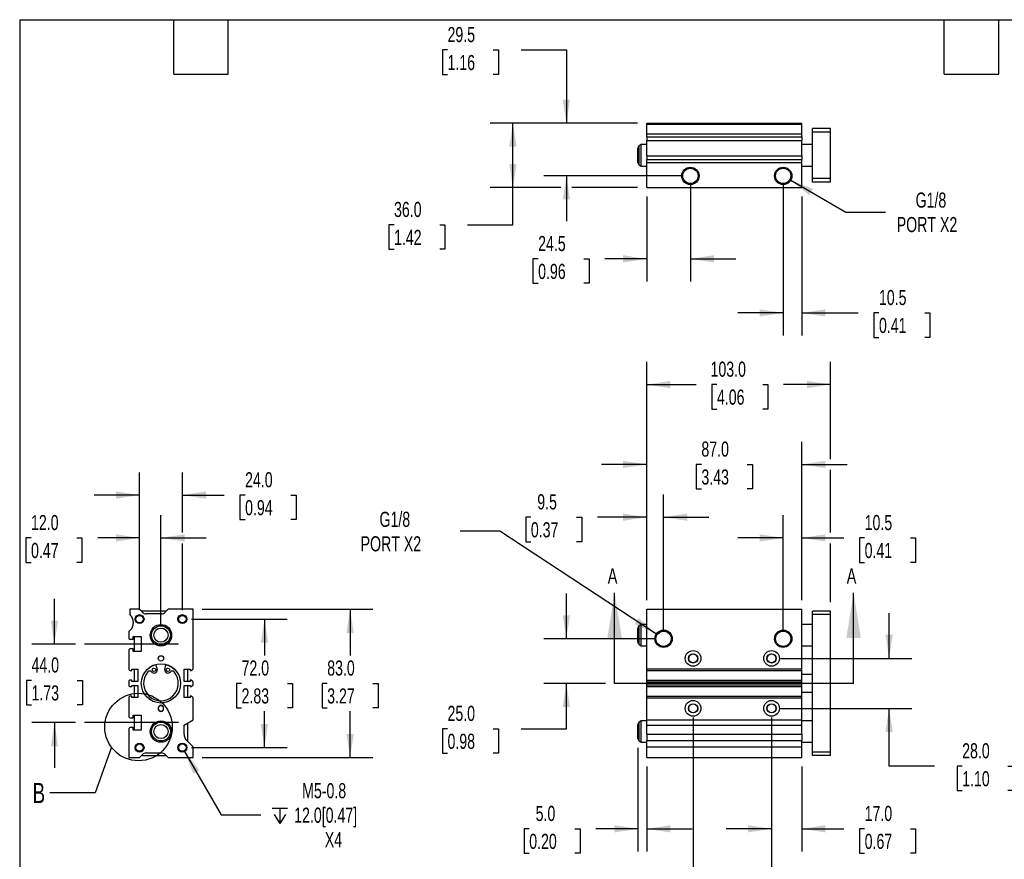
# Model space of a CAD drawing. Header units: millimetres. Extents: x 25 to 1092, y 25 to 838.
# Tile 2 of 4: x 25 to 577, y 368 to 838. Entities that reach past the tile are written whole.
import ezdxf

# ---------------------------------------------------------------- set-up
doc = ezdxf.new("R2010")
doc.units = ezdxf.units.MM
doc.header["$LTSCALE"] = 4
doc.linetypes.add('SLD-Center', pattern=[19.05, 15.24, -1.27, 1.27, -1.27])
doc.linetypes.add('SLD-Solid', pattern=[0])
doc.layers.add('CENTER', color=40, linetype='SLD-Center')
doc.layers.add('DIMENSIONS', color=140, linetype='SLD-Solid', lineweight=25)
doc.layers.add('TEXT', color=140, linetype='SLD-Solid', lineweight=25)
doc.styles.add('SLDTEXTSTYLE0', font='TXT', dxfattribs={"width": 0.7})
doc.dimstyles.new('SLDDIMSTYLE0', dxfattribs={"dimtxt": 8.632031, "dimasz": 13.208, "dimexe": 0, "dimexo": 0.0625, "dimgap": 2.158008, "dimtad": 0, "dimtih": 1, "dimtoh": 1, "dimrnd": 1e-09, "dimzin": 4, "dimdsep": 46, "dimtxsty": 'SLDTEXTSTYLE0', "dimsah": 1, "dimcen": 0.09, "dimadec": 0, "dimazin": 1, "dimtfac": 1, "dimtmove": 0, "dimatfit": 0, "dimfxl": 0, "dimfrac": 2, "dimtolj": 1, "dimtzin": 12, "dimarcsym": 0})
doc.dimstyles.new('SLDDIMSTYLE1', dxfattribs={"dimtxt": 8.632031, "dimasz": 13.208, "dimexe": 0, "dimexo": 0.0625, "dimgap": 2.158008, "dimtad": 0, "dimtih": 1, "dimtoh": 1, "dimrnd": 1e-09, "dimzin": 12, "dimdsep": 46, "dimtxsty": 'SLDTEXTSTYLE0', "dimsah": 1, "dimcen": 0.09, "dimadec": 0, "dimazin": 3, "dimtfac": 1, "dimtmove": 0, "dimatfit": 0, "dimfxl": 0, "dimfrac": 2, "dimtolj": 1, "dimtzin": 12, "dimarcsym": 0})
doc.dimstyles.new('SLDDIMSTYLE2', dxfattribs={"dimtxt": 8.632031, "dimasz": 13.208, "dimexe": 0, "dimexo": 0.0625, "dimgap": 2.158008, "dimtad": 0, "dimtih": 1, "dimtoh": 1, "dimrnd": 1e-09, "dimzin": 4, "dimdsep": 46, "dimtxsty": 'SLDTEXTSTYLE0', "dimsah": 1, "dimcen": 0.09, "dimadec": 0, "dimazin": 1, "dimtfac": 1, "dimtofl": 0, "dimtmove": 0, "dimatfit": 3, "dimfxl": 0, "dimfrac": 2, "dimtolj": 1, "dimtzin": 12, "dimarcsym": 0})
doc.dimstyles.new('SLDDIMSTYLE3', dxfattribs={"dimtxt": 8.632031, "dimasz": 13.208, "dimexe": 0, "dimexo": 0.0625, "dimgap": 2.158008, "dimtad": 0, "dimtih": 1, "dimtoh": 1, "dimrnd": 1e-09, "dimzin": 12, "dimdsep": 46, "dimtxsty": 'SLDTEXTSTYLE0', "dimsah": 1, "dimcen": 0, "dimadec": 0, "dimazin": 3, "dimtfac": 1, "dimtofl": 0, "dimtmove": 0, "dimatfit": 3, "dimfxl": 0, "dimfrac": 2, "dimtolj": 1, "dimtzin": 12, "dimarcsym": 0})
doc.dimstyles.new('SLDDIMSTYLE5', dxfattribs={"dimtxt": 0.18, "dimasz": 13.208, "dimexe": 0, "dimexo": 0.0625, "dimgap": 0, "dimtad": 0, "dimtih": 1, "dimtoh": 1, "dimdec": 0, "dimrnd": 1e-09, "dimzin": 0, "dimdsep": 46, "dimtxsty": 'Standard', "dimblk1": 'NONE', "dimblk2": 'NONE', "dimsah": 1, "dimcen": 0.09, "dimadec": 0, "dimazin": 0, "dimtfac": 13.208, "dimtdec": 0, "dimtofl": 0, "dimtmove": 0, "dimatfit": 3, "dimldrblk": 'NONE', "dimfxl": 0, "dimfrac": 2, "dimtolj": 1, "dimtzin": 0, "dimarcsym": 0})

# ---------------------------------------------------------------- blocks, each defined once
blk = doc.blocks.new('_D')
at = {"layer": 'DIMENSIONS'}
for p, q in [((331.77, 491.31), (331.77, 516.71)), ((381.19, 491.31), (319.07, 491.31)), ((353.73, 466.31), (319.07, 466.31)), ((331.77, 440.88), (331.77, 466.31)), ((265.16, 440.88), (262.26, 440.88)), ((262.26, 440.88), (262.26, 427.16)), ((290.81, 440.88), (293.71, 440.88)), ((293.71, 440.88), (293.71, 427.16)), ((306.37, 440.88), (331.77, 440.88)), ((262.26, 427.16), (265.16, 427.16)), ((293.71, 427.16), (290.81, 427.16))]:
    blk.add_line(p, q, dxfattribs=at)
for points in [[(331.77, 491.31), (333.8, 504.51), (329.74, 504.51)], [(331.77, 466.31), (329.74, 453.1), (333.8, 453.1)]]:
    blk.add_solid(points, dxfattribs=at)
at = {"layer": 'DIMENSIONS', "char_height": 8.467, "attachment_point": 1, "style": 'SLDTEXTSTYLE0'}
for s, insert in [('25.0', (265.16, 453.73)), ('0.98', (265.16, 438.08))]:
    blk.add_mtext(s, dxfattribs=dict(at, insert=insert))
blk = doc.blocks.new('_D_1')
at = {"layer": 'DIMENSIONS'}
for p, q in [((376.77, 512.89), (376.77, 572.12)), ((386.27, 496.39), (386.27, 572.12)), ((311.87, 559.42), (308.97, 559.42)), ((308.97, 559.42), (308.97, 545.7)), ((337.52, 559.42), (340.42, 559.42)), ((340.42, 559.42), (340.42, 545.7)), ((376.77, 559.42), (349.22, 559.42)), ((386.27, 559.42), (411.67, 559.42)), ((308.97, 545.7), (311.87, 545.7)), ((340.42, 545.7), (337.52, 545.7))]:
    blk.add_line(p, q, dxfattribs=at)
for points in [[(376.77, 559.42), (363.56, 561.45), (363.56, 557.38)], [(386.27, 559.42), (399.48, 557.38), (399.48, 561.45)]]:
    blk.add_solid(points, dxfattribs=at)
at = {"layer": 'DIMENSIONS', "char_height": 8.467, "attachment_point": 1, "style": 'SLDTEXTSTYLE0'}
for s, insert in [('9.5', (315.46, 572.26)), ('0.37', (311.87, 556.61))]:
    blk.add_mtext(s, dxfattribs=dict(at, insert=insert))
blk = doc.blocks.new('_D_2')
at = {"layer": 'DIMENSIONS'}
for p, q in [((453.27, 496.39), (453.27, 560.51)), ((463.77, 512.89), (463.77, 560.51)), ((453.27, 547.81), (427.87, 547.81)), ((463.77, 547.81), (487.24, 547.81)), ((498.93, 547.81), (496.03, 547.81)), ((496.03, 547.81), (496.03, 534.09)), ((524.58, 547.81), (527.48, 547.81)), ((527.48, 547.81), (527.48, 534.09)), ((496.03, 534.09), (498.93, 534.09)), ((527.48, 534.09), (524.58, 534.09))]:
    blk.add_line(p, q, dxfattribs=at)
for points in [[(453.27, 547.81), (440.06, 549.84), (440.06, 545.77)], [(463.77, 547.81), (476.98, 545.77), (476.98, 549.84)]]:
    blk.add_solid(points, dxfattribs=at)
at = {"layer": 'DIMENSIONS', "char_height": 8.467, "attachment_point": 1, "style": 'SLDTEXTSTYLE0'}
for s, insert in [('10.5', (498.93, 560.65)), ('0.41', (498.93, 545))]:
    blk.add_mtext(s, dxfattribs=dict(at, insert=insert))
blk = doc.blocks.new('_D_3')
at = {"layer": 'DIMENSIONS'}
for p, q in [((376.77, 512.89), (376.77, 601.68)), ((463.77, 512.89), (463.77, 601.68)), ((376.77, 588.98), (351.37, 588.98)), ((407.44, 588.98), (404.54, 588.98)), ((404.54, 588.98), (404.54, 575.26)), ((433.09, 588.98), (435.99, 588.98)), ((435.99, 588.98), (435.99, 575.26)), ((463.77, 588.98), (489.17, 588.98)), ((404.54, 575.26), (407.44, 575.26)), ((435.99, 575.26), (433.09, 575.26))]:
    blk.add_line(p, q, dxfattribs=at)
for points in [[(376.77, 588.98), (363.56, 591.01), (363.56, 586.95)], [(463.77, 588.98), (476.98, 586.95), (476.98, 591.01)]]:
    blk.add_solid(points, dxfattribs=at)
at = {"layer": 'DIMENSIONS', "char_height": 8.467, "attachment_point": 1, "style": 'SLDTEXTSTYLE0'}
for s, insert in [('87.0', (407.44, 601.83)), ('3.43', (407.44, 586.17))]:
    blk.add_mtext(s, dxfattribs=dict(at, insert=insert))
blk = doc.blocks.new('_D_4')
at = {"layer": 'DIMENSIONS'}
for p, q in [((376.77, 512.89), (376.77, 646.45)), ((479.77, 592.03), (479.77, 646.45)), ((376.77, 633.75), (404.46, 633.75)), ((416.16, 633.75), (413.26, 633.75)), ((413.26, 633.75), (413.26, 620.03)), ((441.81, 633.75), (444.71, 633.75)), ((444.71, 633.75), (444.71, 620.03)), ((479.77, 633.75), (453.51, 633.75)), ((413.26, 620.03), (416.16, 620.03)), ((444.71, 620.03), (441.81, 620.03)), ((479.77, 550.85), (479.77, 585.93)), ((479.77, 511.89), (479.77, 544.76))]:
    blk.add_line(p, q, dxfattribs=at)
for points in [[(376.77, 633.75), (389.98, 631.71), (389.98, 635.78)], [(479.77, 633.75), (466.56, 635.78), (466.56, 631.71)]]:
    blk.add_solid(points, dxfattribs=at)
at = {"layer": 'DIMENSIONS', "char_height": 8.467, "attachment_point": 1, "style": 'SLDTEXTSTYLE0'}
for s, insert in [('103.0', (412.57, 646.59)), ('4.06', (416.16, 630.94))]:
    blk.add_mtext(s, dxfattribs=dict(at, insert=insert))
blk = doc.blocks.new('_D_5')
at = {"layer": 'DIMENSIONS'}
for p, q in [((294.42, 551.56), (272.2, 551.56)), ((382.2, 493.97), (294.42, 551.56))]:
    blk.add_line(p, q, dxfattribs=at)
blk.add_solid([(382.2, 493.97), (372.27, 502.92), (370.04, 499.52)], dxfattribs=at)
at = {"layer": 'DIMENSIONS', "char_height": 8.467, "attachment_point": 1, "style": 'SLDTEXTSTYLE0'}
for s, insert in [('G1/8', (227.04, 562.47)), ('PORT X2', (216.46, 548.75))]:
    blk.add_mtext(s, dxfattribs=dict(at, insert=insert))
blk = doc.blocks.new('_D_6')
at = {"layer": 'DIMENSIONS'}
for p, q in [((371.77, 430.25), (371.77, 372.11)), ((376.77, 419.73), (376.77, 372.11)), ((310.95, 384.81), (308.05, 384.81)), ((308.05, 384.81), (308.05, 371.09)), ((336.6, 384.81), (339.5, 384.81)), ((339.5, 384.81), (339.5, 371.09)), ((371.77, 384.81), (348.3, 384.81)), ((376.77, 384.81), (402.17, 384.81)), ((308.05, 371.09), (310.95, 371.09)), ((339.5, 371.09), (336.6, 371.09))]:
    blk.add_line(p, q, dxfattribs=at)
for points in [[(371.77, 384.81), (358.56, 386.84), (358.56, 382.77)], [(376.77, 384.81), (389.98, 382.77), (389.98, 386.84)]]:
    blk.add_solid(points, dxfattribs=at)
at = {"layer": 'DIMENSIONS', "char_height": 8.467, "attachment_point": 1, "style": 'SLDTEXTSTYLE0'}
for s, insert in [('5.0', (314.54, 397.65)), ('0.20', (310.95, 382))]:
    blk.add_mtext(s, dxfattribs=dict(at, insert=insert))
blk = doc.blocks.new('_D_7')
at = {"layer": 'DIMENSIONS'}
for p, q in [((402.77, 447.23), (402.77, 324.11)), ((446.77, 447.23), (446.77, 324.11)), ((341.95, 336.81), (339.05, 336.81)), ((339.05, 336.81), (339.05, 323.09)), ((367.6, 336.81), (370.5, 336.81)), ((370.5, 336.81), (370.5, 323.09)), ((402.77, 336.81), (379.3, 336.81)), ((446.77, 336.81), (402.77, 336.81)), ((339.05, 323.09), (341.95, 323.09)), ((370.5, 323.09), (367.6, 323.09))]:
    blk.add_line(p, q, dxfattribs=at)
for points in [[(402.77, 336.81), (415.98, 334.77), (415.98, 338.84)], [(446.77, 336.81), (433.56, 338.84), (433.56, 334.77)]]:
    blk.add_solid(points, dxfattribs=at)
at = {"layer": 'DIMENSIONS', "char_height": 8.467, "attachment_point": 1, "style": 'SLDTEXTSTYLE0'}
for s, insert in [('44.0', (341.95, 349.65)), ('1.73', (341.95, 334))]:
    blk.add_mtext(s, dxfattribs=dict(at, insert=insert))
blk = doc.blocks.new('_D_8')
at = {"layer": 'DIMENSIONS'}
for p, q in [((446.77, 447.23), (446.77, 372.11)), ((463.77, 419.73), (463.77, 372.11)), ((446.77, 384.81), (421.37, 384.81)), ((463.77, 384.81), (487.24, 384.81)), ((498.93, 384.81), (496.03, 384.81)), ((496.03, 384.81), (496.03, 371.09)), ((524.58, 384.81), (527.48, 384.81)), ((527.48, 384.81), (527.48, 371.09)), ((496.03, 371.09), (498.93, 371.09)), ((527.48, 371.09), (524.58, 371.09))]:
    blk.add_line(p, q, dxfattribs=at)
for points in [[(446.77, 384.81), (433.56, 386.84), (433.56, 382.77)], [(463.77, 384.81), (476.98, 382.77), (476.98, 386.84)]]:
    blk.add_solid(points, dxfattribs=at)
at = {"layer": 'DIMENSIONS', "char_height": 8.467, "attachment_point": 1, "style": 'SLDTEXTSTYLE0'}
for s, insert in [('17.0', (498.93, 397.65)), ('0.67', (498.93, 382))]:
    blk.add_mtext(s, dxfattribs=dict(at, insert=insert))
blk = doc.blocks.new('_D_9')
at = {"layer": 'DIMENSIONS'}
for p, q in [((512.63, 480.31), (512.63, 505.71)), ((451.85, 480.31), (525.33, 480.31)), ((451.85, 452.31), (525.33, 452.31)), ((512.63, 419.93), (512.63, 452.31)), ((538.03, 419.93), (512.63, 419.93)), ((553.58, 419.93), (550.69, 419.93)), ((550.69, 419.93), (550.69, 406.21)), ((579.23, 419.93), (582.13, 419.93)), ((582.13, 419.93), (582.13, 406.21)), ((550.69, 406.21), (553.58, 406.21)), ((582.13, 406.21), (579.23, 406.21))]:
    blk.add_line(p, q, dxfattribs=at)
for points in [[(512.63, 480.31), (514.66, 493.51), (510.59, 493.51)], [(512.63, 452.31), (510.59, 439.1), (514.66, 439.1)]]:
    blk.add_solid(points, dxfattribs=at)
at = {"layer": 'DIMENSIONS', "char_height": 8.467, "attachment_point": 1, "style": 'SLDTEXTSTYLE0'}
for s, insert in [('28.0', (553.58, 432.77)), ('1.10', (553.58, 417.12))]:
    blk.add_mtext(s, dxfattribs=dict(at, insert=insert))
blk = doc.blocks.new('_D_19')
at = {"layer": 'DIMENSIONS'}
for p, q in [((265.16, 821.24), (262.26, 821.24)), ((262.26, 821.24), (262.26, 807.52)), ((290.81, 821.24), (293.71, 821.24)), ((293.71, 821.24), (293.71, 807.52)), ((306.37, 821.24), (331.77, 821.24)), ((331.77, 821.24), (331.77, 780.19)), ((262.26, 807.52), (265.16, 807.52)), ((293.71, 807.52), (290.81, 807.52)), ((371.69, 780.19), (319.07, 780.19)), ((396.19, 750.69), (319.07, 750.69)), ((331.77, 750.69), (331.77, 725.29))]:
    blk.add_line(p, q, dxfattribs=at)
for points in [[(331.77, 780.19), (333.8, 793.4), (329.74, 793.4)], [(331.77, 750.69), (329.74, 737.48), (333.8, 737.48)]]:
    blk.add_solid(points, dxfattribs=at)
at = {"layer": 'DIMENSIONS', "char_height": 8.467, "attachment_point": 1, "style": 'SLDTEXTSTYLE0'}
for s, insert in [('29.5', (265.16, 834.09)), ('1.16', (265.16, 818.43))]:
    blk.add_mtext(s, dxfattribs=dict(at, insert=insert))
blk = doc.blocks.new('_D_20')
at = {"layer": 'DIMENSIONS'}
for p, q in [((371.69, 780.19), (289.1, 780.19)), ((301.8, 744.19), (301.8, 780.19)), ((328.72, 744.19), (289.1, 744.19)), ((301.8, 723.26), (301.8, 744.19)), ((371.69, 744.19), (334.82, 744.19)), ((235.19, 723.26), (232.29, 723.26)), ((232.29, 723.26), (232.29, 709.54)), ((260.84, 723.26), (263.74, 723.26)), ((263.74, 723.26), (263.74, 709.54)), ((276.4, 723.26), (301.8, 723.26)), ((232.29, 709.54), (235.19, 709.54)), ((263.74, 709.54), (260.84, 709.54))]:
    blk.add_line(p, q, dxfattribs=at)
for points in [[(301.8, 780.19), (299.77, 766.98), (303.83, 766.98)], [(301.8, 744.19), (303.83, 757.4), (299.77, 757.4)]]:
    blk.add_solid(points, dxfattribs=at)
at = {"layer": 'DIMENSIONS', "char_height": 8.467, "attachment_point": 1, "style": 'SLDTEXTSTYLE0'}
for s, insert in [('36.0', (235.19, 736.1)), ('1.42', (235.19, 720.45))]:
    blk.add_mtext(s, dxfattribs=dict(at, insert=insert))
blk = doc.blocks.new('_D_21')
at = {"layer": 'DIMENSIONS'}
for p, q in [((401.27, 745.61), (401.27, 691.49)), ((376.77, 739.11), (376.77, 691.49)), ((315.95, 704.19), (313.05, 704.19)), ((313.05, 704.19), (313.05, 690.47)), ((341.6, 704.19), (344.5, 704.19)), ((344.5, 704.19), (344.5, 690.47)), ((376.77, 704.19), (353.3, 704.19)), ((401.27, 704.19), (426.67, 704.19)), ((313.05, 690.47), (315.95, 690.47)), ((344.5, 690.47), (341.6, 690.47))]:
    blk.add_line(p, q, dxfattribs=at)
for points in [[(376.77, 704.19), (363.56, 706.22), (363.56, 702.16)], [(401.27, 704.19), (414.48, 702.16), (414.48, 706.22)]]:
    blk.add_solid(points, dxfattribs=at)
at = {"layer": 'DIMENSIONS', "char_height": 8.467, "attachment_point": 1, "style": 'SLDTEXTSTYLE0'}
for s, insert in [('24.5', (315.95, 717.03)), ('0.96', (315.95, 701.38))]:
    blk.add_mtext(s, dxfattribs=dict(at, insert=insert))
blk = doc.blocks.new('_D_22')
at = {"layer": 'DIMENSIONS'}
for p, q in [((453.27, 745.61), (453.27, 661.2)), ((463.77, 739.11), (463.77, 661.2)), ((453.27, 673.9), (427.87, 673.9)), ((463.77, 673.9), (495.25, 673.9)), ((506.94, 673.9), (504.04, 673.9)), ((504.04, 673.9), (504.04, 660.18)), ((532.59, 673.9), (535.49, 673.9)), ((535.49, 673.9), (535.49, 660.18)), ((504.04, 660.18), (506.94, 660.18)), ((535.49, 660.18), (532.59, 660.18))]:
    blk.add_line(p, q, dxfattribs=at)
for points in [[(453.27, 673.9), (440.06, 675.93), (440.06, 671.87)], [(463.77, 673.9), (476.98, 671.87), (476.98, 675.93)]]:
    blk.add_solid(points, dxfattribs=at)
at = {"layer": 'DIMENSIONS', "char_height": 8.467, "attachment_point": 1, "style": 'SLDTEXTSTYLE0'}
for s, insert in [('10.5', (506.94, 686.75)), ('0.41', (506.94, 671.1))]:
    blk.add_mtext(s, dxfattribs=dict(at, insert=insert))
blk = doc.blocks.new('_D_23')
at = {"layer": 'DIMENSIONS'}
for p, q in [((457.48, 748.26), (488.34, 730.44)), ((488.34, 730.44), (510.56, 730.44))]:
    blk.add_line(p, q, dxfattribs=at)
blk.add_solid([(457.48, 748.26), (467.9, 739.89), (469.93, 743.41)], dxfattribs=at)
at = {"layer": 'DIMENSIONS', "char_height": 8.467, "attachment_point": 1, "style": 'SLDTEXTSTYLE0'}
for s, insert in [('G1/8', (527.49, 741.35)), ('PORT X2', (516.91, 727.63))]:
    blk.add_mtext(s, dxfattribs=dict(at, insert=insert))
blk = doc.blocks.new('_D_24')
at = {"layer": 'DIMENSIONS'}
for p, q in [((44.86, 488.31), (44.86, 513.71)), ((56.59, 488.31), (32.16, 488.31)), ((32.03, 467.99), (29.14, 467.99)), ((29.14, 467.99), (29.14, 454.27)), ((57.68, 467.99), (60.58, 467.99)), ((60.58, 467.99), (60.58, 454.27)), ((29.14, 454.27), (32.03, 454.27)), ((60.58, 454.27), (57.68, 454.27)), ((56.59, 444.31), (32.16, 444.31)), ((44.86, 444.31), (44.86, 418.91))]:
    blk.add_line(p, q, dxfattribs=at)
for points in [[(44.86, 488.31), (46.89, 501.51), (42.83, 501.51)], [(44.86, 444.31), (42.83, 431.1), (46.89, 431.1)]]:
    blk.add_solid(points, dxfattribs=at)
at = {"layer": 'DIMENSIONS', "char_height": 8.467, "attachment_point": 1, "style": 'SLDTEXTSTYLE0'}
for s, insert in [('44.0', (32.03, 480.84)), ('1.73', (32.03, 465.18))]:
    blk.add_mtext(s, dxfattribs=dict(at, insert=insert))
blk = doc.blocks.new('_D_25')
at = {"layer": 'DIMENSIONS'}
for p, q in [((92.57, 507.39), (92.57, 560.51)), ((104.57, 498.39), (104.57, 560.51)), ((31.75, 547.81), (28.85, 547.81)), ((28.85, 547.81), (28.85, 534.09)), ((57.4, 547.81), (60.3, 547.81)), ((60.3, 547.81), (60.3, 534.09)), ((92.57, 547.81), (69.1, 547.81)), ((104.57, 547.81), (129.97, 547.81)), ((28.85, 534.09), (31.75, 534.09)), ((60.3, 534.09), (57.4, 534.09))]:
    blk.add_line(p, q, dxfattribs=at)
for points in [[(92.57, 547.81), (79.36, 549.84), (79.36, 545.77)], [(104.57, 547.81), (117.78, 545.77), (117.78, 549.84)]]:
    blk.add_solid(points, dxfattribs=at)
at = {"layer": 'DIMENSIONS', "char_height": 8.467, "attachment_point": 1, "style": 'SLDTEXTSTYLE0'}
for s, insert in [('12.0', (31.75, 560.65)), ('0.47', (31.75, 545))]:
    blk.add_mtext(s, dxfattribs=dict(at, insert=insert))
blk = doc.blocks.new('_D_26')
at = {"layer": 'DIMENSIONS'}
for p, q in [((92.57, 507.39), (92.57, 584.51)), ((116.57, 550.85), (116.57, 584.51)), ((92.57, 571.81), (67.17, 571.81)), ((116.57, 571.81), (140.04, 571.81)), ((151.73, 571.81), (148.83, 571.81)), ((148.83, 571.81), (148.83, 558.09)), ((177.38, 571.81), (180.28, 571.81)), ((180.28, 571.81), (180.28, 558.09)), ((148.83, 558.09), (151.73, 558.09)), ((180.28, 558.09), (177.38, 558.09)), ((116.57, 507.39), (116.57, 544.76))]:
    blk.add_line(p, q, dxfattribs=at)
for points in [[(92.57, 571.81), (79.36, 573.84), (79.36, 569.77)], [(116.57, 571.81), (129.78, 569.77), (129.78, 573.84)]]:
    blk.add_solid(points, dxfattribs=at)
at = {"layer": 'DIMENSIONS', "char_height": 8.467, "attachment_point": 1, "style": 'SLDTEXTSTYLE0'}
for s, insert in [('24.0', (151.73, 584.65)), ('0.94', (151.73, 569))]:
    blk.add_mtext(s, dxfattribs=dict(at, insert=insert))
blk = doc.blocks.new('_D_27')
at = {"layer": 'DIMENSIONS'}
for p, q in [((121.65, 502.31), (175.27, 502.31)), ((162.57, 502.31), (162.57, 481.96)), ((149.74, 466.31), (146.84, 466.31)), ((146.84, 466.31), (146.84, 452.59)), ((175.39, 466.31), (178.29, 466.31)), ((178.29, 466.31), (178.29, 452.59)), ((146.84, 452.59), (149.74, 452.59)), ((178.29, 452.59), (175.39, 452.59)), ((162.57, 430.31), (162.57, 450.65)), ((121.65, 430.31), (175.27, 430.31))]:
    blk.add_line(p, q, dxfattribs=at)
for points in [[(162.57, 502.31), (160.54, 489.1), (164.6, 489.1)], [(162.57, 430.31), (164.6, 443.51), (160.54, 443.51)]]:
    blk.add_solid(points, dxfattribs=at)
at = {"layer": 'DIMENSIONS', "char_height": 8.467, "attachment_point": 1, "style": 'SLDTEXTSTYLE0'}
for s, insert in [('72.0', (149.74, 479.15)), ('2.83', (149.74, 463.5))]:
    blk.add_mtext(s, dxfattribs=dict(at, insert=insert))
blk = doc.blocks.new('SW_SYMBOL_HOLE_DEPTH')
at = {"layer": 'DIMENSIONS', "color": 0}
for p, q in [((0, 3500), (3200, 3500)), ((400, 2220), (1600, 300)), ((1600, 3500), (1600, 300)), ((2800, 2220), (1600, 300))]:
    blk.add_line(p, q, dxfattribs=at)
blk = doc.blocks.new('_D_28')
at = {"layer": 'DIMENSIONS'}
for p, q in [((117.82, 428.14), (138.32, 392.63)), ((138.32, 392.63), (160.54, 392.63))]:
    blk.add_line(p, q, dxfattribs=at)
blk.add_solid([(117.82, 428.14), (122.66, 415.69), (126.18, 417.72)], dxfattribs=at)
at = {"layer": 'DIMENSIONS', "xscale": 0.002688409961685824, "yscale": 0.002688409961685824, "zscale": 0.002688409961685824}
blk.add_blockref('SW_SYMBOL_HOLE_DEPTH', (166.89, 386.91), dxfattribs=at)
at = {"layer": 'DIMENSIONS', "char_height": 8.467, "attachment_point": 1, "style": 'SLDTEXTSTYLE0'}
for s, insert in [('M5-0.8', (183.7, 410.4)), ('12.0[0.47]', (179.24, 396.68)), ('X4', (196.39, 382.97))]:
    blk.add_mtext(s, dxfattribs=dict(at, insert=insert))
blk = doc.blocks.new('_D_29')
at = {"layer": 'DIMENSIONS'}
for p, q in [((127.65, 507.81), (223.27, 507.81)), ((210.57, 507.81), (210.57, 481.96)), ((197.74, 466.31), (194.84, 466.31)), ((194.84, 466.31), (194.84, 452.59)), ((223.39, 466.31), (226.29, 466.31)), ((226.29, 466.31), (226.29, 452.59)), ((194.84, 452.59), (197.74, 452.59)), ((226.29, 452.59), (223.39, 452.59)), ((210.57, 424.81), (210.57, 450.65)), ((127.65, 424.81), (223.27, 424.81))]:
    blk.add_line(p, q, dxfattribs=at)
for points in [[(210.57, 507.81), (208.54, 494.6), (212.6, 494.6)], [(210.57, 424.81), (212.6, 438.01), (208.54, 438.01)]]:
    blk.add_solid(points, dxfattribs=at)
at = {"layer": 'DIMENSIONS', "char_height": 8.467, "attachment_point": 1, "style": 'SLDTEXTSTYLE0'}
for s, insert in [('83.0', (197.74, 479.15)), ('3.27', (197.74, 463.5))]:
    blk.add_mtext(s, dxfattribs=dict(at, insert=insert))
blk = doc.blocks.new('_None')

msp = doc.modelspace()

# ---------------------------------------------------------------- linework, layer by layer
for p, q in [((376.767, 780.187), (463.767, 780.187)), ((376.767, 779.687), (376.767, 780.187)), ((376.767, 774.187), (376.767, 779.687)), ((376.767, 779.687), (463.767, 779.687)), ((463.767, 779.687), (463.767, 780.187)), ((463.767, 774.187), (463.767, 779.687)), ((376.767, 774.187), (463.767, 774.187)), ((376.767, 772.566), (376.767, 774.187)), ((376.767, 772.566), (463.767, 772.566)), ((376.767, 772.566), (376.767, 770.444)), ((463.767, 772.566), (463.767, 774.187)), ((463.767, 772.566), (463.767, 770.444)), ((479.767, 777.187), (469.767, 777.187)), ((469.767, 775.187), (469.767, 777.187)), ((479.767, 775.187), (469.767, 775.187)), ((469.767, 749.187), (469.767, 775.187)), ((479.767, 775.187), (479.767, 777.187)), ((479.767, 749.187), (479.767, 775.187)), ((373.767, 768.187), (372.517, 767.465)), ((372.517, 756.909), (372.517, 767.465)), ((376.767, 768.187), (373.767, 768.187)), ((373.767, 756.187), (373.767, 768.187)), ((376.767, 770.444), (463.767, 770.444)), ((376.767, 761.93), (376.767, 770.444)), ((463.767, 761.93), (463.767, 770.444)), ((469.767, 768.187), (463.767, 768.187)), ((371.767, 758.208), (371.767, 766.166)), ((376.767, 761.93), (463.767, 761.93)), ((376.767, 761.93), (376.767, 759.808)), ((463.767, 761.93), (463.767, 759.808)), ((372.517, 756.909), (373.767, 756.187)), ((373.767, 756.187), (376.767, 756.187)), ((376.767, 759.808), (463.767, 759.808)), ((376.767, 758.187), (376.767, 759.808)), ((376.767, 758.187), (463.767, 758.187)), ((376.767, 744.187), (376.767, 758.187)), ((463.767, 758.187), (463.767, 759.808)), ((463.767, 744.187), (463.767, 758.187)), ((463.767, 756.187), (469.767, 756.187)), ((479.767, 749.187), (469.767, 749.187)), ((469.767, 747.187), (469.767, 749.187)), ((479.767, 747.187), (469.767, 747.187)), ((479.767, 747.187), (479.767, 749.187)), ((376.767, 744.187), (463.767, 744.187)), ((87.068, 507.806), (87.068, 504.806)), ((92.568, 507.806), (87.068, 507.806)), ((94.189, 506.184), (92.568, 507.806)), ((108.568, 507.806), (106.946, 506.184)), ((122.568, 507.806), (108.568, 507.806)), ((122.568, 474.486), (122.568, 507.806)), ((376.767, 507.806), (463.767, 507.806)), ((376.767, 474.486), (376.767, 507.806)), ((463.767, 474.486), (463.767, 507.806)), ((87.068, 504.806), (87.541, 504.332)), ((107.568, 506.806), (93.568, 506.806)), ((104.825, 505.306), (96.31, 505.306)), ((479.767, 506.806), (469.767, 506.806)), ((469.767, 504.806), (469.767, 506.806)), ((479.767, 504.806), (469.767, 504.806)), ((469.767, 427.806), (469.767, 504.806)), ((479.767, 504.806), (479.767, 506.806)), ((479.767, 427.806), (479.767, 504.806)), ((89.068, 500.736), (89.068, 499.876)), ((371.767, 493.306), (371.767, 497.285)), ((373.767, 499.306), (372.517, 498.584)), ((372.517, 493.306), (372.517, 498.584)), ((376.767, 499.306), (373.767, 499.306)), ((373.767, 493.306), (373.767, 499.306)), ((469.767, 499.306), (463.767, 499.306)), ((87.541, 496.279), (86.568, 495.306)), ((86.568, 495.306), (86.568, 491.506)), ((86.568, 491.506), (87.068, 491.006)), ((89.068, 492.506), (93.568, 492.506)), ((89.068, 491.006), (89.068, 492.506)), ((89.568, 492.506), (89.568, 484.106)), ((93.568, 492.506), (93.568, 484.106)), ((371.767, 489.326), (371.767, 493.306)), ((372.517, 488.027), (372.517, 493.306)), ((373.767, 487.306), (373.767, 493.306)), ((87.068, 485.606), (86.568, 485.106)), ((87.068, 491.006), (89.068, 491.006)), ((89.068, 485.606), (87.068, 485.606)), ((89.068, 484.106), (89.068, 485.606)), ((372.517, 488.027), (373.767, 487.306)), ((373.767, 487.306), (376.767, 487.306)), ((463.767, 487.306), (469.767, 487.306)), ((86.568, 485.106), (86.568, 473.986)), ((93.568, 484.106), (89.068, 484.106)), ((101.785, 476.724), (102.451, 474.052)), ((106.684, 474.052), (107.351, 476.724)), ((86.568, 473.986), (87.068, 473.486)), ((87.068, 473.486), (88.218, 473.486)), ((88.218, 474.206), (91.568, 474.206)), ((88.218, 473.486), (88.218, 474.206)), ((89.568, 474.206), (89.568, 467.406)), ((91.568, 474.206), (91.568, 467.406)), ((117.568, 474.206), (120.918, 474.206)), ((117.568, 467.406), (117.568, 474.206)), ((119.568, 467.406), (119.568, 474.206)), ((120.918, 474.206), (120.918, 473.486)), ((120.918, 473.486), (121.568, 473.486)), ((121.568, 473.486), (122.568, 474.486)), ((376.767, 474.486), (463.767, 474.486)), ((376.767, 473.486), (376.767, 474.486)), ((376.767, 473.486), (463.767, 473.486)), ((376.767, 468.136), (376.767, 473.486)), ((463.767, 473.486), (463.767, 474.486)), ((463.767, 468.136), (463.767, 473.486)), ((469.767, 471.306), (463.767, 471.306)), ((87.068, 468.136), (86.568, 467.636)), ((86.568, 467.636), (86.568, 464.976)), ((86.568, 464.976), (87.068, 464.476)), ((88.218, 468.136), (87.068, 468.136)), ((87.068, 464.476), (88.218, 464.476)), ((88.218, 467.406), (88.218, 468.136)), ((91.568, 467.406), (88.218, 467.406)), ((88.218, 465.206), (91.568, 465.206)), ((88.218, 464.476), (88.218, 465.206)), ((89.568, 465.206), (89.568, 458.406)), ((91.568, 465.206), (91.568, 458.406)), ((120.918, 467.406), (117.568, 467.406)), ((117.568, 465.206), (120.918, 465.206)), ((117.568, 458.406), (117.568, 465.206)), ((119.568, 458.406), (119.568, 465.206)), ((120.918, 468.136), (120.918, 467.406)), ((121.568, 468.136), (120.918, 468.136)), ((120.918, 465.206), (120.918, 464.476)), ((120.918, 464.476), (121.568, 464.476)), ((122.568, 467.136), (121.568, 468.136)), ((121.568, 464.476), (122.568, 465.476)), ((122.568, 465.476), (122.568, 467.136)), ((376.767, 468.136), (463.767, 468.136)), ((376.767, 467.136), (376.767, 468.136)), ((376.767, 467.136), (463.767, 467.136)), ((376.767, 465.476), (376.767, 467.136)), ((376.767, 464.476), (376.767, 465.476)), ((376.767, 465.476), (463.767, 465.476)), ((376.767, 464.476), (463.767, 464.476)), ((376.767, 459.126), (376.767, 464.476)), ((463.767, 467.136), (463.767, 468.136)), ((463.767, 465.476), (463.767, 467.136)), ((463.767, 464.476), (463.767, 465.476)), ((463.767, 459.126), (463.767, 464.476)), ((87.068, 459.126), (86.568, 458.626)), ((86.568, 458.626), (86.568, 447.506)), ((88.218, 459.126), (87.068, 459.126)), ((88.218, 458.406), (88.218, 459.126)), ((91.568, 458.406), (88.218, 458.406)), ((120.918, 458.406), (117.568, 458.406)), ((120.918, 459.126), (120.918, 458.406)), ((121.568, 459.126), (120.918, 459.126)), ((122.568, 458.126), (121.568, 459.126)), ((122.568, 445.806), (122.568, 458.126)), ((376.767, 459.126), (463.767, 459.126)), ((376.767, 458.126), (376.767, 459.126)), ((376.767, 445.806), (376.767, 458.126)), ((376.767, 458.126), (463.767, 458.126)), ((463.767, 461.306), (469.767, 461.306)), ((463.767, 458.126), (463.767, 459.126)), ((463.767, 445.806), (463.767, 458.126)), ((103.068, 452.556), (103.068, 452.056)), ((106.068, 452.056), (106.068, 452.556)), ((86.568, 447.506), (87.068, 447.006)), ((87.068, 447.006), (89.068, 447.006)), ((89.068, 448.506), (93.568, 448.506)), ((89.068, 447.006), (89.068, 448.506)), ((89.568, 448.506), (89.568, 440.106)), ((93.568, 448.506), (93.568, 440.106)), ((87.068, 441.606), (86.568, 441.106)), ((89.068, 441.606), (87.068, 441.606)), ((89.068, 440.106), (89.068, 441.606)), ((117.568, 442.919), (122.568, 445.806)), ((117.568, 437.877), (117.568, 442.919)), ((119.568, 433.806), (119.568, 444.074)), ((371.767, 439.306), (371.767, 443.285)), ((373.767, 445.306), (372.517, 444.584)), ((372.517, 439.306), (372.517, 444.584)), ((376.767, 445.306), (373.767, 445.306)), ((373.767, 439.306), (373.767, 445.306)), ((376.767, 445.806), (463.767, 445.806)), ((376.767, 442.919), (376.767, 445.806)), ((376.767, 442.919), (463.767, 442.919)), ((376.767, 437.877), (376.767, 442.919)), ((463.767, 442.919), (463.767, 445.806)), ((469.767, 445.306), (463.767, 445.306)), ((463.767, 437.877), (463.767, 442.919)), ((86.568, 441.106), (86.568, 424.806)), ((93.568, 440.106), (89.068, 440.106)), ((371.767, 435.326), (371.767, 439.306)), ((372.517, 434.027), (372.517, 439.306)), ((373.767, 433.306), (373.767, 439.306)), ((376.767, 437.877), (463.767, 437.877)), ((376.767, 437.877), (376.767, 434.341)), ((463.767, 437.877), (463.767, 434.341)), ((122.568, 430.806), (119.032, 434.341)), ((122.568, 424.806), (122.568, 430.806)), ((372.517, 434.027), (373.767, 433.306)), ((373.767, 433.306), (376.767, 433.306)), ((376.767, 434.341), (463.767, 434.341)), ((376.767, 430.806), (376.767, 434.341)), ((376.767, 430.806), (463.767, 430.806)), ((376.767, 424.806), (376.767, 430.806)), ((463.767, 430.806), (463.767, 434.341)), ((463.767, 433.306), (469.767, 433.306)), ((463.767, 424.806), (463.767, 430.806)), ((92.568, 424.806), (94.189, 426.427)), ((93.568, 425.806), (107.568, 425.806)), ((96.31, 427.306), (104.825, 427.306)), ((106.946, 426.427), (108.568, 424.806)), ((479.767, 427.806), (469.767, 427.806)), ((469.767, 425.806), (469.767, 427.806)), ((479.767, 425.806), (469.767, 425.806)), ((479.767, 425.806), (479.767, 427.806)), ((86.568, 424.806), (92.568, 424.806)), ((108.568, 424.806), (122.568, 424.806)), ((376.767, 424.806), (463.767, 424.806))]:
    msp.add_line(p, q)
for centre, radius in [((401.267, 750.687), 4.864), ((401.267, 750.687), 4.283), ((453.267, 750.687), 4.864), ((453.267, 750.687), 4.283), ((92.568, 502.306), 2.5), ((92.568, 502.306), 2.067), ((116.568, 502.306), 2.5), ((116.568, 502.306), 2.067), ((104.568, 493.306), 6), ((104.568, 493.306), 5.278), ((104.568, 493.306), 3.979), ((386.267, 491.306), 4.864), ((386.267, 491.306), 4.283), ((453.267, 491.306), 4.864), ((453.267, 491.306), 4.283), ((104.568, 480.306), 1.5), ((402.767, 480.306), 4.4), ((402.767, 480.306), 2.6), ((402.767, 480.306), 2.458), ((446.767, 480.306), 4.4), ((446.767, 480.306), 2.6), ((446.767, 480.306), 2.459), ((104.568, 466.306), 11), ((100.658, 473.896), 1), ((108.478, 473.896), 1), ((402.767, 452.306), 4.4), ((402.767, 452.306), 2.6), ((402.767, 452.306), 2.458), ((446.767, 452.306), 4.4), ((446.767, 452.306), 2.6), ((446.767, 452.306), 2.459), ((104.568, 439.306), 6), ((104.568, 439.306), 5.278), ((104.568, 439.306), 3.979), ((92.568, 430.306), 2.5), ((92.568, 430.306), 2.067), ((116.568, 430.306), 2.5), ((116.568, 430.306), 2.067)]:
    msp.add_circle(centre, radius)
for centre, radius, start, end in [((373.267, 766.166), 1.5, 120, 180), ((373.267, 758.208), 1.5, 180, 240), ((84.068, 500.736), 5, 0, 45.99574), ((96.31, 508.306), 3, 225, 270), ((104.825, 508.306), 3, 270, 315), ((84.068, 499.876), 5, 314.00426, 0), ((373.267, 497.285), 1.5, 120, 180), ((373.267, 489.326), 1.5, 180, 240), ((104.568, 465.566), 11.5, 104.00487, 136.11915), ((104.568, 465.566), 11.5, 43.88085, 75.99513), ((104.568, 466.306), 9.74, 138.68078, 41.31922), ((98.266, 471.845), 1.35, 40.61276, 138.68078), ((100.658, 473.896), 1.8, 220.61276, 4.96549), ((108.478, 473.896), 1.8, 175.03451, 319.38724), ((110.869, 471.845), 1.35, 41.31922, 139.38724), ((104.568, 452.556), 1.5, 0, 180), ((104.568, 452.306), 1.5, 0, 180), ((104.568, 452.306), 1.5, 180, 0), ((104.568, 452.056), 1.5, 180, 0), ((373.267, 443.285), 1.5, 120, 180), ((122.568, 437.877), 5, 180, 225), ((373.267, 435.326), 1.5, 180, 240), ((96.31, 424.306), 3, 90, 135), ((104.825, 424.306), 3, 45, 90)]:
    msp.add_arc(centre, radius, start, end)
at = {"layer": 'CENTER'}
for p, q in [((114.468, 488.306), (61.668, 488.306)), ((114.468, 444.306), (61.668, 444.306))]:
    msp.add_line(p, q, dxfattribs=at)
at = {"layer": 'TEXT'}
for p, q in [((25.4, 838.2), (1092.2, 838.2)), ((25.4, 838.2), (25.4, 25.4)), ((111.76, 807.72), (111.76, 838.2)), ((142.24, 807.72), (142.24, 838.2)), ((543.56, 807.72), (543.56, 838.2)), ((574.04, 807.72), (574.04, 838.2)), ((111.76, 807.72), (142.24, 807.72)), ((543.56, 807.72), (574.04, 807.72)), ((492.727, 466.306), (358.807, 466.306))]:
    msp.add_line(p, q, dxfattribs=at)
at = {"layer": 'TEXT', "linetype": 'SLD-Solid'}
for p, q in [((358.807, 466.306), (358.807, 517.106)), ((492.727, 466.306), (492.727, 517.106))]:
    msp.add_line(p, q, dxfattribs=at)
at = {"layer": 'TEXT'}
msp.add_circle((92.003, 441.823), 18.917, dxfattribs=at)
for points in [[(358.807, 517.106), (354.743, 491.706), (362.871, 491.706)], [(492.727, 517.106), (488.663, 491.706), (496.791, 491.706)]]:
    msp.add_solid(points, dxfattribs=at)

# ---------------------------------------------------------------- texts
at = {"layer": 'TEXT', "attachment_point": 1, "style": 'SLDTEXTSTYLE0'}
for s, insert, char_height in [('A', (354.95, 530.817), 8.632), ('A', (488.87, 530.817), 8.632), ('B', (32.615, 410.517), 11.289)]:
    msp.add_mtext(s, dxfattribs=dict(at, insert=insert, char_height=char_height))

# ---------------------------------------------------------------- dimensions: what is measured, and where the dimension line sits
at = {"layer": 'DIMENSIONS'}
for base, p1, p2, dimstyle, picture, middle in [((331.767, 750.687), (376.767, 780.187), (401.267, 750.687), 'SLDDIMSTYLE1', '_D_19', (331.767, 821.239)), ((301.798, 780.187), (376.767, 744.187), (376.767, 780.187), 'SLDDIMSTYLE2', '_D_20', (301.798, 723.257)), ((44.859, 488.306), (61.668, 444.306), (61.668, 488.306), 'SLDDIMSTYLE0', '_D_24', (44.859, 467.99)), ((331.767, 466.306), (386.267, 491.306), (358.807, 466.306), 'SLDDIMSTYLE0', '_D', (331.767, 440.88)), ((210.568, 424.806), (122.568, 507.806), (122.568, 424.806), 'SLDDIMSTYLE2', '_D_29', (210.568, 466.306)), ((162.568, 430.306), (116.568, 502.306), (116.568, 430.306), 'SLDDIMSTYLE2', '_D_27', (162.568, 466.306)), ((512.626, 452.306), (446.767, 480.306), (446.767, 452.306), 'SLDDIMSTYLE0', '_D_9', (512.626, 419.926))]:
    dim = msp.add_linear_dim(base=base, p1=p1, p2=p2, angle=90, dimstyle=dimstyle, dxfattribs=at)
    dim.commit()
    dim.dimension.update_dxf_attribs({"geometry": picture, "text_midpoint": middle, "dimtype": 160})
for base, p1, p2, dimstyle, picture, middle in [((401.267, 704.187), (376.767, 744.187), (401.267, 750.687), 'SLDDIMSTYLE1', '_D_21', (328.778, 704.187)), ((453.267, 673.901), (463.767, 744.187), (453.267, 750.687), 'SLDDIMSTYLE1', '_D_22', (519.767, 673.901)), ((479.767, 633.746), (376.767, 507.806), (479.767, 506.806), 'SLDDIMSTYLE2', '_D_4', (428.986, 633.746)), ((463.767, 588.98), (376.767, 507.806), (463.767, 507.806), 'SLDDIMSTYLE0', '_D_3', (420.267, 588.98)), ((116.568, 571.806), (92.568, 502.306), (116.568, 502.306), 'SLDDIMSTYLE0', '_D_26', (164.557, 571.806)), ((386.267, 559.416), (376.767, 507.806), (386.267, 491.306), 'SLDDIMSTYLE1', '_D_1', (324.699, 559.416)), ((92.568, 547.806), (104.568, 493.306), (92.568, 502.306), 'SLDDIMSTYLE0', '_D_25', (44.578, 547.806)), ((463.767, 547.806), (453.267, 491.306), (463.767, 507.806), 'SLDDIMSTYLE1', '_D_2', (511.757, 547.806)), ((446.767, 336.806), (402.767, 452.306), (446.767, 452.306), 'SLDDIMSTYLE2', '_D_7', (354.778, 336.806)), ((446.767, 384.806), (463.767, 424.806), (446.767, 452.306), 'SLDDIMSTYLE0', '_D_8', (511.757, 384.806)), ((371.767, 384.806), (376.767, 424.806), (371.767, 435.326), 'SLDDIMSTYLE0', '_D_6', (323.778, 384.806))]:
    dim = msp.add_linear_dim(base=base, p1=p1, p2=p2, dimstyle=dimstyle, dxfattribs=at)
    dim.commit()
    dim.dimension.update_dxf_attribs({"geometry": picture, "text_midpoint": middle, "dimtype": 160})
for p1, p2, text, picture, middle in [((449.055, 753.119), (457.479, 748.255), 'G1/8\\PPORT X2', '_D_23', (541.607, 730.439)), ((390.334, 488.638), (382.2, 493.974), 'G1/8\\PPORT X2', '_D_5', (241.155, 551.558)), ((115.318, 432.471), (117.818, 428.141), 'M5-0.8\\P{\\fGDT;x}12.0[0.47]\\PX4', '_D_28', (203.846, 392.63))]:
    dim = msp.add_diameter_dim_2p(p1=p1, p2=p2, text=text, dimstyle='SLDDIMSTYLE3', override={"dimpost": '<>'}, dxfattribs=at)
    dim.commit()
    dim.dimension.update_dxf_attribs({"geometry": picture, "text_midpoint": middle, "dimtype": 163})

# ---------------------------------------------------------------- leaders
at = {"layer": 'TEXT', "has_arrowhead": 0}
msp.add_leader([(76.825, 430.533), (67.74, 404.881), (42.34, 404.881)], dimstyle='SLDDIMSTYLE5', dxfattribs=at)

doc.saveas('drawing.dxf')
